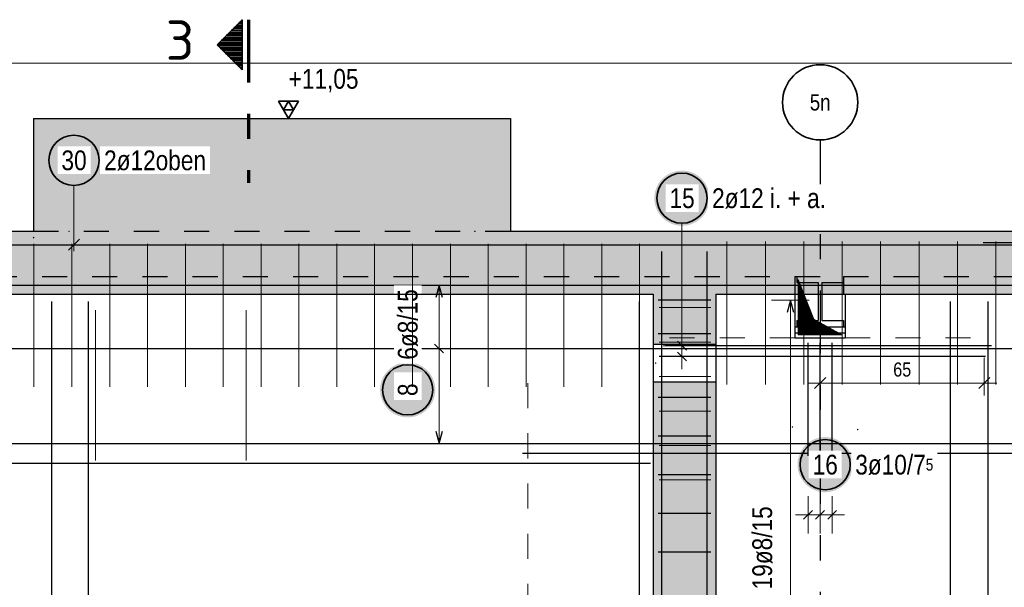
# Model space of a CAD drawing. Header units: millimetres. Extents: x -4.8 to 37.2, y -12 to 28.3.
# Tile 58 of 82: x 14.8 to 18.7, y 17.2 to 19.5. Entities that reach past the tile are written whole.
import ezdxf
from ezdxf.enums import TextEntityAlignment as Align

# ---------------------------------------------------------------- set-up
doc = ezdxf.new("R2010")
doc.units = ezdxf.units.MM
doc.linetypes.add('DASHDOTX2', pattern=[2, 1, -0.5, 0, -0.5])
doc.linetypes.add('HIDDEN', pattern=[0.375, 0.25, -0.125])
doc.layers.add('Achsen', color=7, linetype='Continuous', lineweight=20)
doc.layers.add('nplo Bewehrung', color=7, linetype='Continuous', lineweight=20)
doc.styles.add('Arial Narrow', font='ARIALN.TTF')
doc.styles.add('isocp', font='isocp', dxfattribs={"width": 1.1})
doc.dimstyles.new('Arch_Strakon_dimstyle', dxfattribs={"dimtxt": 5.625, "dimasz": 1, "dimexe": 1.25, "dimexo": 0.0625, "dimgap": 1, "dimtad": 0, "dimzin": 12, "dimdsep": 46, "dimtxsty": 'Arial Narrow', "dimblk": 'Arrowhead_Tick', "dimsah": 1, "dimcen": 0, "dimse1": 1, "dimse2": 1, "dimclrd": 6, "dimclrt": 3, "dimazin": 0, "dimtfac": 1, "dimtdec": 4, "dimtmove": 0, "dimatfit": 3, "dimldrblk": 'NONE', "dimfxl": 1, "dimtvp": 1, "dimtolj": 1, "dimtzin": 0, "dimlwd": 13, "dimarcsym": 2})

# ---------------------------------------------------------------- blocks, each defined once
blk = doc.blocks.new('Arrowhead_Tick')
at = {"color": 0, "linetype": 'Continuous', "lineweight": -2}
for p, q in [((0, 10), (0, -5)), ((-1, 0), (0, 0)), ((5, 0), (0, 0))]:
    blk.add_line(p, q, dxfattribs=at)
at = {"color": 2, "linetype": 'Continuous', "lineweight": 35}
blk.add_line((2.21, 2.21), (-2.21, -2.21), dxfattribs=at)
blk = doc.blocks.new('*D16')
at = {"color": 6, "linetype": 'Continuous', "lineweight": 13}
blk.add_line((18.0035, 18.025), (18.6374, 18.025), dxfattribs=at)
at = {"layer": 'Defpoints', "color": 0}
for p in [(17.9935, 18.9937), (18.6474, 18.1308), (18.6474, 18.025)]:
    blk.add_point(p, dxfattribs=at)
at = {"color": 6, "lineweight": 13, "xscale": 0.01, "yscale": 0.01, "zscale": 0.01}
blk.add_blockref('Arrowhead_Tick', (18.6474, 18.025), dxfattribs=at)
at = {"color": 6, "lineweight": 13, "xscale": 0.01, "yscale": 0.01, "zscale": 0.01, "rotation": 180}
blk.add_blockref('Arrowhead_Tick', (17.9935, 18.025), dxfattribs=at)
at = {"color": 3, "lineweight": 35, "insert": (18.3204, 18.0787), "char_height": 0.05625, "attachment_point": 5, "style": 'Arial Narrow'}
blk.add_mtext('\\A1;65', dxfattribs=at)
blk = doc.blocks.new('_None')

msp = doc.modelspace()

# ---------------------------------------------------------------- hatches: boundary and pattern name
at = {"lineweight": 50}
h = msp.add_hatch(dxfattribs=at)
h.set_pattern_fill('Mau', color=4, scale=0.01, style=0, pattern_type=2)
h.set_pattern_definition([(0, (0, 0), (0, 0.01), [])])
h.paths.add_polyline_path([(15.690253, 19.472972), (15.590253, 19.372972), (15.690253, 19.272972)])
at = {"lineweight": 13, "true_color": 0xd7ffd7}
for points in [[(15.000774, 18.6298), (15.000774, 19.0798), (14.859304, 19.0798), (14.859304, 18.6298)], [(16.617835, 18.6298), (16.617835, 19.0798), (15.000774, 19.0798), (15.000774, 18.6298)], [(16.759304, 18.6298), (16.759304, 19.0798), (16.617835, 19.0798), (16.617835, 18.6298)], [(23.126866, 18.3798), (23.126866, 18.6298), (8.622644, 18.6298), (8.622644, 18.3798)], [(17.328051, 18.1798), (17.578051, 18.1798), (17.578051, 18.3798), (17.328051, 18.3798)], [(17.578051, 15.449806), (17.578051, 18.0298), (17.328051, 18.0298), (17.328051, 15.449806)]]:
    msp.add_hatch(color=254, dxfattribs=at).paths.add_polyline_path(points)
at = {"lineweight": 25, "true_color": 0xffffff}
for points in [[(15.1302, 18.912625), (15.130133, 18.916464), (15.129932, 18.920298), (15.129597, 18.924123), (15.129129, 18.927934), (15.128529, 18.931726), (15.127796, 18.935495), (15.126932, 18.939237), (15.125939, 18.942945), (15.124816, 18.946617), (15.123566, 18.950247), (15.12219, 18.953832), (15.12069, 18.957366), (15.119067, 18.960846), (15.117324, 18.964267), (15.115463, 18.967625), (15.113485, 18.970916), (15.111394, 18.974136), (15.109192, 18.977282), (15.106881, 18.980348), (15.104465, 18.983332), (15.101946, 18.986229), (15.099327, 18.989038), (15.096612, 18.991753), (15.093804, 18.994371), (15.090907, 18.99689), (15.087923, 18.999306), (15.084856, 19.001617), (15.081711, 19.003819), (15.078491, 19.00591), (15.0752, 19.007888), (15.071842, 19.009749), (15.068421, 19.011492), (15.064941, 19.013115), (15.061407, 19.014615), (15.057822, 19.015991), (15.054192, 19.017241), (15.05052, 19.018364), (15.046811, 19.019358), (15.04307, 19.020221), (15.039301, 19.020954), (15.035509, 19.021555), (15.031698, 19.022023), (15.027873, 19.022357), (15.024039, 19.022558), (15.0202, 19.022625), (15.016361, 19.022558), (15.012527, 19.022357), (15.008702, 19.022023), (15.004891, 19.021555), (15.001099, 19.020954), (14.99733, 19.020221), (14.993588, 19.019358), (14.98988, 19.018364), (14.986208, 19.017241), (14.982578, 19.015991), (14.978993, 19.014615), (14.975459, 19.013115), (14.971979, 19.011492), (14.968558, 19.009749), (14.9652, 19.007888), (14.961909, 19.00591), (14.958689, 19.003819), (14.955544, 19.001617), (14.952477, 18.999306), (14.949493, 18.99689), (14.946596, 18.994371), (14.943787, 18.991753), (14.941073, 18.989038), (14.938454, 18.986229), (14.935935, 18.983332), (14.933519, 18.980348), (14.931208, 18.977282), (14.929006, 18.974136), (14.926915, 18.970916), (14.924937, 18.967625), (14.923076, 18.964267), (14.921333, 18.960846), (14.91971, 18.957366), (14.91821, 18.953832), (14.916834, 18.950247), (14.915584, 18.946617), (14.914461, 18.942945), (14.913467, 18.939237), (14.912604, 18.935495), (14.911871, 18.931726), (14.91127, 18.927934), (14.910802, 18.924123), (14.910468, 18.920298), (14.910267, 18.916464), (14.9102, 18.912625), (14.910267, 18.908786), (14.910468, 18.904952), (14.910802, 18.901127), (14.91127, 18.897316), (14.911871, 18.893524), (14.912604, 18.889755), (14.913467, 18.886014), (14.914461, 18.882305), (14.915584, 18.878633), (14.916834, 18.875003), (14.91821, 18.871418), (14.91971, 18.867884), (14.921333, 18.864404), (14.923076, 18.860983), (14.924937, 18.857625), (14.926915, 18.854334), (14.929006, 18.851114), (14.931208, 18.847969), (14.933519, 18.844902), (14.935935, 18.841918), (14.938454, 18.839021), (14.941073, 18.836213), (14.943787, 18.833498), (14.946596, 18.830879), (14.949493, 18.82836), (14.952477, 18.825944), (14.955544, 18.823633), (14.958689, 18.821431), (14.961909, 18.81934), (14.9652, 18.817362), (14.968558, 18.815501), (14.971979, 18.813758), (14.975459, 18.812135), (14.978993, 18.810635), (14.982578, 18.809259), (14.986208, 18.808009), (14.98988, 18.806886), (14.993588, 18.805893), (14.99733, 18.805029), (15.001099, 18.804296), (15.004891, 18.803696), (15.008702, 18.803228), (15.012527, 18.802893), (15.016361, 18.802692), (15.0202, 18.802625), (15.024039, 18.802692), (15.027873, 18.802893), (15.031698, 18.803228), (15.035509, 18.803696), (15.039301, 18.804296), (15.04307, 18.805029), (15.046811, 18.805893), (15.05052, 18.806886), (15.054192, 18.808009), (15.057822, 18.809259), (15.061407, 18.810635), (15.064941, 18.812135), (15.068421, 18.813758), (15.071842, 18.815501), (15.0752, 18.817362), (15.078491, 18.81934), (15.081711, 18.821431), (15.084856, 18.823633), (15.087923, 18.825944), (15.090907, 18.82836), (15.093804, 18.830879), (15.096612, 18.833498), (15.099327, 18.836213), (15.101946, 18.839021), (15.104465, 18.841918), (15.106881, 18.844902), (15.109192, 18.847969), (15.111394, 18.851114), (15.113485, 18.854334), (15.115463, 18.857625), (15.117324, 18.860983), (15.119067, 18.864404), (15.12069, 18.867884), (15.12219, 18.871418), (15.123566, 18.875003), (15.124816, 18.878633), (15.125939, 18.882305), (15.126932, 18.886014), (15.127796, 18.889755), (15.128529, 18.893524), (15.129129, 18.897316), (15.129597, 18.901127), (15.129932, 18.904952)], [(17.552736, 18.761777), (17.552669, 18.765616), (17.552468, 18.769451), (17.552134, 18.773276), (17.551666, 18.777086), (17.551065, 18.780879), (17.550332, 18.784648), (17.549469, 18.788389), (17.548475, 18.792098), (17.547352, 18.795769), (17.546102, 18.7994), (17.544726, 18.802984), (17.543226, 18.806518), (17.541603, 18.809998), (17.53986, 18.813419), (17.537999, 18.816777), (17.536021, 18.820069), (17.53393, 18.823289), (17.531728, 18.826434), (17.529417, 18.8295), (17.527001, 18.832484), (17.524482, 18.835382), (17.521864, 18.83819), (17.519149, 18.840905), (17.51634, 18.843523), (17.513443, 18.846042), (17.510459, 18.848459), (17.507393, 18.850769), (17.504247, 18.852972), (17.501027, 18.855063), (17.497736, 18.85704), (17.494378, 18.858902), (17.490957, 18.860645), (17.487477, 18.862267), (17.483943, 18.863768), (17.480358, 18.865144), (17.476728, 18.866394), (17.473056, 18.867516), (17.469348, 18.86851), (17.465606, 18.869374), (17.461837, 18.870106), (17.458045, 18.870707), (17.454234, 18.871175), (17.450409, 18.871509), (17.446575, 18.87171), (17.442736, 18.871777), (17.438897, 18.87171), (17.435063, 18.871509), (17.431238, 18.871175), (17.427427, 18.870707), (17.423635, 18.870106), (17.419866, 18.869374), (17.416125, 18.86851), (17.412416, 18.867516), (17.408744, 18.866394), (17.405114, 18.865144), (17.401529, 18.863768), (17.397995, 18.862267), (17.394515, 18.860645), (17.391094, 18.858902), (17.387736, 18.85704), (17.384445, 18.855063), (17.381225, 18.852972), (17.37808, 18.850769), (17.375013, 18.848459), (17.372029, 18.846042), (17.369132, 18.843523), (17.366324, 18.840905), (17.363609, 18.83819), (17.36099, 18.835382), (17.358471, 18.832484), (17.356055, 18.8295), (17.353744, 18.826434), (17.351542, 18.823289), (17.349451, 18.820069), (17.347473, 18.816777), (17.345612, 18.813419), (17.343869, 18.809998), (17.342246, 18.806518), (17.340746, 18.802984), (17.33937, 18.7994), (17.33812, 18.795769), (17.336997, 18.792098), (17.336004, 18.788389), (17.33514, 18.784648), (17.334407, 18.780879), (17.333807, 18.777086), (17.333339, 18.773276), (17.333004, 18.769451), (17.332803, 18.765616), (17.332736, 18.761777), (17.332803, 18.757938), (17.333004, 18.754104), (17.333339, 18.750279), (17.333807, 18.746468), (17.334407, 18.742676), (17.33514, 18.738907), (17.336004, 18.735166), (17.336997, 18.731457), (17.33812, 18.727786), (17.33937, 18.724155), (17.340746, 18.720571), (17.342246, 18.717036), (17.343869, 18.713557), (17.345612, 18.710136), (17.347473, 18.706777), (17.349451, 18.703486), (17.351542, 18.700266), (17.353744, 18.697121), (17.356055, 18.694055), (17.358471, 18.691071), (17.36099, 18.688173), (17.363609, 18.685365), (17.366324, 18.68265), (17.369132, 18.680031), (17.372029, 18.677513), (17.375013, 18.675096), (17.37808, 18.672786), (17.381225, 18.670583), (17.384445, 18.668492), (17.387736, 18.666515), (17.391094, 18.664653), (17.394515, 18.66291), (17.397995, 18.661287), (17.401529, 18.659787), (17.405114, 18.658411), (17.408744, 18.657161), (17.412416, 18.656039), (17.416125, 18.655045), (17.419866, 18.654181), (17.423635, 18.653449), (17.427427, 18.652848), (17.431238, 18.65238), (17.435063, 18.652045), (17.438897, 18.651844), (17.442736, 18.651777), (17.446575, 18.651844), (17.450409, 18.652045), (17.454234, 18.65238), (17.458045, 18.652848), (17.461837, 18.653449), (17.465606, 18.654181), (17.469348, 18.655045), (17.473056, 18.656039), (17.476728, 18.657161), (17.480358, 18.658411), (17.483943, 18.659787), (17.487477, 18.661287), (17.490957, 18.66291), (17.494378, 18.664653), (17.497736, 18.666515), (17.501027, 18.668492), (17.504247, 18.670583), (17.507393, 18.672786), (17.510459, 18.675096), (17.513443, 18.677513), (17.51634, 18.680031), (17.519149, 18.68265), (17.521864, 18.685365), (17.524482, 18.688173), (17.527001, 18.691071), (17.529417, 18.694055), (17.531728, 18.697121), (17.53393, 18.700266), (17.536021, 18.703486), (17.537999, 18.706777), (17.53986, 18.710136), (17.541603, 18.713557), (17.543226, 18.717036), (17.544726, 18.720571), (17.546102, 18.724155), (17.547352, 18.727786), (17.548475, 18.731457), (17.549469, 18.735166), (17.550332, 18.738907), (17.551065, 18.742676), (17.551666, 18.746468), (17.552134, 18.750279), (17.552468, 18.754104)], [(16.46, 17.998206), (16.459933, 18.002045), (16.459732, 18.00588), (16.459397, 18.009705), (16.458929, 18.013515), (16.458329, 18.017308), (16.457596, 18.021077), (16.456733, 18.024818), (16.455739, 18.028527), (16.454616, 18.032198), (16.453366, 18.035829), (16.45199, 18.039413), (16.45049, 18.042947), (16.448867, 18.046427), (16.447124, 18.049848), (16.445263, 18.053206), (16.443285, 18.056498), (16.441194, 18.059718), (16.438992, 18.062863), (16.436681, 18.065929), (16.434265, 18.068913), (16.431746, 18.071811), (16.429127, 18.074619), (16.426412, 18.077334), (16.423604, 18.079952), (16.420707, 18.082471), (16.417723, 18.084888), (16.414656, 18.087198), (16.411511, 18.089401), (16.408291, 18.091492), (16.405, 18.093469), (16.401642, 18.095331), (16.398221, 18.097074), (16.394741, 18.098696), (16.391207, 18.100197), (16.387622, 18.101573), (16.383992, 18.102823), (16.38032, 18.103945), (16.376611, 18.104939), (16.37287, 18.105803), (16.369101, 18.106535), (16.365309, 18.107136), (16.361498, 18.107604), (16.357673, 18.107938), (16.353839, 18.108139), (16.35, 18.108206), (16.346161, 18.108139), (16.342327, 18.107938), (16.338502, 18.107604), (16.334691, 18.107136), (16.330899, 18.106535), (16.32713, 18.105803), (16.323389, 18.104939), (16.31968, 18.103945), (16.316008, 18.102823), (16.312378, 18.101573), (16.308793, 18.100197), (16.305259, 18.098696), (16.301779, 18.097074), (16.298358, 18.095331), (16.295, 18.093469), (16.291709, 18.091492), (16.288489, 18.089401), (16.285344, 18.087198), (16.282277, 18.084888), (16.279293, 18.082471), (16.276396, 18.079952), (16.273588, 18.077334), (16.270873, 18.074619), (16.268254, 18.071811), (16.265735, 18.068913), (16.263319, 18.065929), (16.261008, 18.062863), (16.258806, 18.059718), (16.256715, 18.056498), (16.254737, 18.053206), (16.252876, 18.049848), (16.251133, 18.046427), (16.24951, 18.042947), (16.24801, 18.039413), (16.246634, 18.035829), (16.245384, 18.032198), (16.244261, 18.028527), (16.243267, 18.024818), (16.242404, 18.021077), (16.241671, 18.017308), (16.241071, 18.013515), (16.240603, 18.009705), (16.240268, 18.00588), (16.240067, 18.002045), (16.24, 17.998206), (16.240067, 17.994367), (16.240268, 17.990533), (16.240603, 17.986708), (16.241071, 17.982897), (16.241671, 17.979105), (16.242404, 17.975336), (16.243267, 17.971595), (16.244261, 17.967886), (16.245384, 17.964215), (16.246634, 17.960584), (16.24801, 17.957), (16.24951, 17.953465), (16.251133, 17.949986), (16.252876, 17.946565), (16.254737, 17.943206), (16.256715, 17.939915), (16.258806, 17.936695), (16.261008, 17.93355), (16.263319, 17.930484), (16.265735, 17.9275), (16.268254, 17.924602), (16.270873, 17.921794), (16.273588, 17.919079), (16.276396, 17.91646), (16.279293, 17.913942), (16.282277, 17.911525), (16.285344, 17.909215), (16.288489, 17.907012), (16.291709, 17.904921), (16.295, 17.902944), (16.298358, 17.901082), (16.301779, 17.899339), (16.305259, 17.897716), (16.308793, 17.896216), (16.312378, 17.89484), (16.316008, 17.89359), (16.31968, 17.892468), (16.323389, 17.891474), (16.32713, 17.89061), (16.330899, 17.889878), (16.334691, 17.889277), (16.338502, 17.888809), (16.342327, 17.888474), (16.346161, 17.888273), (16.35, 17.888206), (16.353839, 17.888273), (16.357673, 17.888474), (16.361498, 17.888809), (16.365309, 17.889277), (16.369101, 17.889878), (16.37287, 17.89061), (16.376611, 17.891474), (16.38032, 17.892468), (16.383992, 17.89359), (16.387622, 17.89484), (16.391207, 17.896216), (16.394741, 17.897716), (16.398221, 17.899339), (16.401642, 17.901082), (16.405, 17.902944), (16.408291, 17.904921), (16.411511, 17.907012), (16.414656, 17.909215), (16.417723, 17.911525), (16.420707, 17.913942), (16.423604, 17.91646), (16.426412, 17.919079), (16.429127, 17.921794), (16.431746, 17.924602), (16.434265, 17.9275), (16.436681, 17.930484), (16.438992, 17.93355), (16.441194, 17.936695), (16.443285, 17.939915), (16.445263, 17.943206), (16.447124, 17.946565), (16.448867, 17.949986), (16.45049, 17.953465), (16.45199, 17.957), (16.453366, 17.960584), (16.454616, 17.964215), (16.455739, 17.967886), (16.456733, 17.971595), (16.457596, 17.975336), (16.458329, 17.979105), (16.458929, 17.982897), (16.459397, 17.986708), (16.459732, 17.990533)], [(18.123262, 17.7), (18.123195, 17.703839), (18.122994, 17.707673), (18.122659, 17.711498), (18.122191, 17.715309), (18.121591, 17.719101), (18.120858, 17.72287), (18.119995, 17.726611), (18.119001, 17.73032), (18.117878, 17.733992), (18.116628, 17.737622), (18.115252, 17.741207), (18.113752, 17.744741), (18.112129, 17.748221), (18.110386, 17.751642), (18.108525, 17.755), (18.106547, 17.758291), (18.104456, 17.761511), (18.102254, 17.764656), (18.099943, 17.767723), (18.097527, 17.770707), (18.095008, 17.773604), (18.092389, 17.776412), (18.089674, 17.779127), (18.086866, 17.781746), (18.083969, 17.784265), (18.080985, 17.786681), (18.077918, 17.788992), (18.074773, 17.791194), (18.071553, 17.793285), (18.068262, 17.795263), (18.064904, 17.797124), (18.061483, 17.798867), (18.058003, 17.80049), (18.054469, 17.80199), (18.050884, 17.803366), (18.047254, 17.804616), (18.043582, 17.805739), (18.039873, 17.806733), (18.036132, 17.807596), (18.032363, 17.808329), (18.028571, 17.808929), (18.02476, 17.809397), (18.020935, 17.809732), (18.017101, 17.809933), (18.013262, 17.81), (18.009423, 17.809933), (18.005589, 17.809732), (18.001764, 17.809397), (17.997953, 17.808929), (17.994161, 17.808329), (17.990392, 17.807596), (17.986651, 17.806733), (17.982942, 17.805739), (17.97927, 17.804616), (17.97564, 17.803366), (17.972055, 17.80199), (17.968521, 17.80049), (17.965041, 17.798867), (17.96162, 17.797124), (17.958262, 17.795263), (17.954971, 17.793285), (17.951751, 17.791194), (17.948606, 17.788992), (17.945539, 17.786681), (17.942555, 17.784265), (17.939658, 17.781746), (17.93685, 17.779127), (17.934135, 17.776412), (17.931516, 17.773604), (17.928997, 17.770707), (17.926581, 17.767723), (17.92427, 17.764656), (17.922068, 17.761511), (17.919977, 17.758291), (17.917999, 17.755), (17.916138, 17.751642), (17.914395, 17.748221), (17.912772, 17.744741), (17.911272, 17.741207), (17.909896, 17.737622), (17.908646, 17.733992), (17.907523, 17.73032), (17.906529, 17.726611), (17.905666, 17.72287), (17.904933, 17.719101), (17.904332, 17.715309), (17.903865, 17.711498), (17.90353, 17.707673), (17.903329, 17.703839), (17.903262, 17.7), (17.903329, 17.696161), (17.90353, 17.692327), (17.903865, 17.688502), (17.904332, 17.684691), (17.904933, 17.680899), (17.905666, 17.67713), (17.906529, 17.673389), (17.907523, 17.66968), (17.908646, 17.666008), (17.909896, 17.662378), (17.911272, 17.658793), (17.912772, 17.655259), (17.914395, 17.651779), (17.916138, 17.648358), (17.917999, 17.645), (17.919977, 17.641709), (17.922068, 17.638489), (17.92427, 17.635344), (17.926581, 17.632277), (17.928997, 17.629293), (17.931516, 17.626396), (17.934135, 17.623588), (17.93685, 17.620873), (17.939658, 17.618254), (17.942555, 17.615735), (17.945539, 17.613319), (17.948606, 17.611008), (17.951751, 17.608806), (17.954971, 17.606715), (17.958262, 17.604737), (17.96162, 17.602876), (17.965041, 17.601133), (17.968521, 17.59951), (17.972055, 17.59801), (17.97564, 17.596634), (17.97927, 17.595384), (17.982942, 17.594261), (17.986651, 17.593267), (17.990392, 17.592404), (17.994161, 17.591671), (17.997953, 17.591071), (18.001764, 17.590603), (18.005589, 17.590268), (18.009423, 17.590067), (18.013262, 17.59), (18.017101, 17.590067), (18.020935, 17.590268), (18.02476, 17.590603), (18.028571, 17.591071), (18.032363, 17.591671), (18.036132, 17.592404), (18.039873, 17.593267), (18.043582, 17.594261), (18.047254, 17.595384), (18.050884, 17.596634), (18.054469, 17.59801), (18.058003, 17.59951), (18.061483, 17.601133), (18.064904, 17.602876), (18.068262, 17.604737), (18.071553, 17.606715), (18.074773, 17.608806), (18.077918, 17.611008), (18.080985, 17.613319), (18.083969, 17.615735), (18.086866, 17.618254), (18.089674, 17.620873), (18.092389, 17.623588), (18.095008, 17.626396), (18.097527, 17.629293), (18.099943, 17.632277), (18.102254, 17.635344), (18.104456, 17.638489), (18.106547, 17.641709), (18.108525, 17.645), (18.110386, 17.648358), (18.112129, 17.651779), (18.113752, 17.655259), (18.115252, 17.658793), (18.116628, 17.662378), (18.117878, 17.666008), (18.119001, 17.66968), (18.119995, 17.673389), (18.120858, 17.67713), (18.121591, 17.680899), (18.122191, 17.684691), (18.122659, 17.688502), (18.122994, 17.692327)]]:
    msp.add_hatch(color=7, dxfattribs=at).paths.add_polyline_path(points)
at = {"lineweight": 13}
h = msp.add_hatch(dxfattribs=at)
h.set_pattern_fill('Mau', color=6, scale=0.01, angle=45, style=0, pattern_type=2)
h.set_pattern_definition([(45, (0, 0), (-0.00183847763, 0.00183847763), [])])
h.paths.add_polyline_path([(18.080557, 18.2173), (17.968057, 18.2798), (17.905557, 18.4373), (17.905557, 18.2173)])

# ---------------------------------------------------------------- linework, layer by layer
at = {"color": 2, "linetype": 'Continuous', "lineweight": 35}
for p, q in [((15.590253, 19.372972), (15.690253, 19.472972)), ((15.690253, 19.272972), (15.690253, 19.472972)), ((15.690253, 19.272972), (15.590253, 19.372972)), ((15.914375, 19.147997), (15.835625, 19.147997)), ((15.835625, 19.147997), (15.875, 19.0798)), ((15.875, 19.147997), (15.855313, 19.113899)), ((15.875, 19.0798), (15.914375, 19.147997)), ((15.894687, 19.113899), (15.875, 19.147997)), ((15.855313, 19.113899), (15.894687, 19.113899))]:
    msp.add_line(p, q, dxfattribs=at)
at = {"color": 1, "linetype": 'DASHDOTX2', "lineweight": 70, "ltscale": 0.25}
msp.add_line((15.715253, 19.472972), (15.715253, 18.822972), dxfattribs=at)
at = {"color": 5, "linetype": 'Continuous', "lineweight": 18}
for p, q in [((11.419148, 19.3), (25.720912, 19.3)), ((15.0202, 18.812625), (15.0202, 18.551258)), ((17.442736, 18.661777), (17.442736, 18.2238)), ((16.55, 18.4158), (16.4, 18.4158)), ((16.475, 18.4158), (16.475, 17.7838)), ((17.95, 18.355798), (17.8, 18.355798)), ((17.875, 15.503806), (17.875, 18.355798)), ((17.442736, 18.0808), (17.442736, 18.2238)), ((17.367736, 18.1738), (17.517736, 18.1738)), ((16.55, 18.163), (16.4, 18.163)), ((17.367736, 18.1308), (17.517736, 18.1308)), ((16.4, 17.7838), (16.55, 17.7838)), ((17.94505, 17.425), (17.94505, 17.575)), ((17.993049, 17.425), (17.993049, 17.575)), ((18.041049, 17.425), (18.041049, 17.575)), ((18.091049, 17.5), (17.89505, 17.5))]:
    msp.add_line(p, q, dxfattribs=at)
at = {"color": 3, "linetype": 'Continuous', "lineweight": 25}
for p, q in [((14.859304, 19.0798), (15.000774, 19.0798)), ((14.859304, 19.0798), (14.859304, 18.6298)), ((15.000774, 19.0798), (16.617835, 19.0798)), ((15.835625, 19.0798), (16.149838, 19.0798)), ((16.617835, 19.0798), (16.759304, 19.0798)), ((16.759304, 19.0798), (16.759304, 18.6298)), ((8.922644, 18.6298), (14.859304, 18.6298)), ((14.998103, 18.554161), (15.042297, 18.598355)), ((16.759304, 18.6298), (23.126866, 18.6298)), ((12.747617, 18.576258), (19.247617, 18.576258)), ((18.643072, 18.5848), (27.143072, 18.5848)), ((17.363051, 15.449806), (17.363051, 18.549806)), ((17.363051, 15.449806), (17.363051, 18.549806)), ((17.543051, 15.449806), (17.543051, 18.549806)), ((17.543051, 15.449806), (17.543051, 18.549806)), ((11.395148, 18.4158), (19.825148, 18.4158)), ((16.475, 18.4158), (16.461603, 18.3658)), ((16.488397, 18.3658), (16.475, 18.4158)), ((17.328051, 18.3798), (17.328051, 18.1798)), ((17.578051, 18.3798), (23.126866, 18.3798)), ((17.578051, 18.3798), (17.578051, 18.1798)), ((17.893057, 18.3798), (17.893057, 18.2248)), ((17.9858, 18.3798), (17.9858, 18.2738)), ((18.0003, 18.3798), (18.0003, 18.2738)), ((18.093057, 18.3798), (18.093057, 18.2248)), ((14.932451, 15.449806), (14.932451, 18.349806)), ((15.078801, 15.449806), (15.078801, 18.349806)), ((17.274049, 15.449806), (17.274049, 18.349806)), ((17.558051, 18.355798), (17.348051, 18.355798)), ((17.875, 18.355798), (17.861603, 18.305798)), ((17.888397, 18.305798), (17.875, 18.355798)), ((17.893057, 18.2498), (17.90005, 18.2498)), ((17.90005, 18.2738), (17.9858, 18.2738)), ((17.90005, 18.2738), (17.90005, 18.2498)), ((17.90005, 18.2498), (18.08605, 18.2498)), ((18.0003, 18.2738), (18.08605, 18.2738)), ((18.08605, 18.2738), (18.08605, 18.2498)), ((18.08605, 18.2498), (18.093057, 18.2498)), ((17.558051, 18.221798), (17.348051, 18.221798)), ((17.893057, 18.2248), (18.093057, 18.2248)), ((17.893057, 18.2248), (17.893057, 18.2048)), ((17.893057, 18.2048), (18.093057, 18.2048)), ((18.093057, 18.2248), (18.093057, 18.2048)), ((16.492678, 18.145322), (16.457322, 18.180678)), ((17.328051, 18.1798), (17.578051, 18.1798)), ((17.328051, 18.1798), (17.328051, 18.0298)), ((18.676007, 18.1738), (17.376007, 18.1738)), ((17.425058, 18.191477), (17.460414, 18.156122)), ((17.578051, 18.1798), (17.578051, 18.0298)), ((17.94505, 17.7348), (17.94505, 18.1848)), ((17.993049, 17.7348), (17.993049, 18.1848)), ((18.041049, 17.7348), (18.041049, 18.1848)), ((11.395148, 18.163), (19.825148, 18.163)), ((18.652357, 18.1308), (17.352357, 18.1308)), ((17.425058, 18.148477), (17.460414, 18.113122)), ((17.328051, 18.0298), (17.578051, 18.0298)), ((17.328051, 18.0298), (17.328051, 15.449806)), ((17.578051, 18.0298), (17.578051, 15.449806)), ((17.558051, 17.967799), (17.348051, 17.967799)), ((16.461603, 17.8338), (16.475, 17.7838)), ((16.475, 17.7838), (16.488397, 17.8338)), ((17.558051, 17.813799), (17.348051, 17.813799)), ((11.395148, 17.7838), (19.825148, 17.7838)), ((16.807644, 17.7458), (27.057644, 17.7458)), ((8.888051, 17.7058), (17.318051, 17.7058)), ((17.558051, 17.6598), (17.348051, 17.6598)), ((17.558051, 17.5058), (17.348051, 17.5058)), ((17.927372, 17.482322), (17.962727, 17.517678)), ((17.975372, 17.482322), (18.010727, 17.517678)), ((18.023372, 17.482322), (18.058727, 17.517678)), ((17.558051, 17.351801), (17.348051, 17.351801))]:
    msp.add_line(p, q, dxfattribs=at)
at = {"color": 3, "linetype": 'HIDDEN', "lineweight": 25, "ltscale": 0.25}
for p, q in [((14.859304, 18.6298), (16.759304, 18.6298)), ((17.893057, 18.4498), (18.08605, 18.4498)), ((17.893057, 18.4498), (17.893057, 18.3798)), ((17.90005, 18.4498), (17.90005, 18.4258)), ((18.08605, 18.4498), (22.493064, 18.4498)), ((18.08605, 18.4498), (18.08605, 18.3798)), ((17.90005, 18.4258), (17.9858, 18.4258)), ((17.9858, 18.4258), (17.9858, 18.3798)), ((18.0003, 18.4258), (18.08605, 18.4258)), ((18.0003, 18.4258), (18.0003, 18.3798))]:
    msp.add_line(p, q, dxfattribs=at)
at = {"color": 9, "linetype": 'Continuous', "lineweight": 0}
for p, q in [((12.747617, 18.576258), (19.247617, 18.576258)), ((15.105944, 17.717034), (15.105944, 18.316007)), ((15.705944, 17.717034), (15.705944, 18.316007))]:
    msp.add_line(p, q, dxfattribs=at)
at = {"color": 6, "linetype": 'Continuous', "lineweight": 13}
for p, q in [((17.905557, 18.2173), (17.905557, 18.4373)), ((17.968057, 18.2798), (17.905557, 18.4373)), ((18.080557, 18.2173), (17.968057, 18.2798)), ((18.080557, 18.2173), (17.905557, 18.2173))]:
    msp.add_line(p, q, dxfattribs=at)
at = {"color": 9, "linetype": 'HIDDEN', "lineweight": 0, "ltscale": 0.25}
for p, q in [((17.893057, 18.2048), (17.393057, 18.2048)), ((18.093057, 18.2048), (18.593057, 18.2048)), ((16.828051, 15.324806), (16.828051, 18.124201))]:
    msp.add_line(p, q, dxfattribs=at)
at = {"color": 2, "linetype": 'Continuous', "lineweight": 35}
for centre in [(15.0202, 18.912625), (17.442736, 18.761777), (16.35, 17.998206), (18.013262, 17.7)]:
    msp.add_circle(centre, 0.1, dxfattribs=at)
at = {"color": 9, "linetype": 'Continuous', "lineweight": 0}
for centre in [(14.859304, 18.6048), (15.000774, 18.6298), (16.617835, 18.6298), (14.859304, 18.3798), (18.647357, 18.1308), (17.338057, 18.1048), (17.88305, 17.8498), (18.143057, 17.8398)]:
    msp.add_circle(centre, 0.00111, dxfattribs=at)
at = {"layer": 'Achsen', "color": 3, "linetype": 'DASHDOTX2', "lineweight": 25, "ltscale": 0.25}
msp.add_line((17.993468, 18.99368), (17.993468, 15.324806), dxfattribs=at)
at = {"layer": 'Achsen', "color": 2, "linetype": 'Continuous', "lineweight": 35}
msp.add_circle((17.993468, 19.14368), 0.15, dxfattribs=at)
at = {"layer": 'nplo Bewehrung', "color": 9, "linetype": 'Continuous', "lineweight": 0}
for p, q in [((14.860995, 18.0098), (14.860995, 18.5798)), ((15.01181, 18.0098), (15.01181, 18.5798)), ((15.162626, 18.0098), (15.162626, 18.5798)), ((15.313442, 18.0098), (15.313442, 18.5798)), ((15.464258, 18.0098), (15.464258, 18.5798)), ((15.615074, 18.0098), (15.615074, 18.5798)), ((15.76589, 18.0098), (15.76589, 18.5798)), ((15.916706, 18.0098), (15.916706, 18.5798)), ((16.067522, 18.0098), (16.067522, 18.5798)), ((16.218338, 18.0098), (16.218338, 18.5798)), ((16.519969, 18.0098), (16.519969, 18.5798)), ((16.670785, 18.0098), (16.670785, 18.5798)), ((16.821601, 18.0098), (16.821601, 18.5798)), ((16.972417, 18.0098), (16.972417, 18.5798)), ((17.123233, 18.0098), (17.123233, 18.5798)), ((17.274049, 18.0098), (17.274049, 18.5798)), ((17.622051, 18.0198), (17.622051, 18.5898)), ((17.775129, 18.0198), (17.775129, 18.5898)), ((17.928207, 18.0198), (17.928207, 18.5898)), ((18.081285, 18.0198), (18.081285, 18.5898)), ((18.234363, 18.0198), (18.234363, 18.5898)), ((18.387441, 18.0198), (18.387441, 18.5898)), ((18.540519, 18.0198), (18.540519, 18.5898)), ((18.693597, 18.0198), (18.693597, 18.5898)), ((17.352035, 18.3258), (17.558051, 18.3258)), ((17.352035, 18.188401), (17.558051, 18.188401)), ((17.352035, 18.051002), (17.558051, 18.051002)), ((17.352035, 17.913604), (17.558051, 17.913604)), ((17.352035, 17.776205), (17.558051, 17.776205)), ((17.352035, 17.638806), (17.558051, 17.638806))]:
    msp.add_line(p, q, dxfattribs=at)

# ---------------------------------------------------------------- texts
at = {"color": 2, "lineweight": 35, "style": 'isocp', "width": 1.15}
msp.add_text('3', height=0.1575, dxfattribs=at).set_placement((15.442909, 19.312755), align=Align.CENTER)
at = {"color": 2, "lineweight": 35, "insert": (15.850587, 19.276675), "char_height": 0.07875, "attachment_point": 1, "line_spacing_factor": 0.9, "style": 'Arial Narrow'}
msp.add_mtext(' +11,05', dxfattribs=at)
at = {"color": 2, "lineweight": 35, "insert": (17.723152, 17.202933), "char_height": 0.07875, "attachment_point": 1, "rotation": 90, "line_spacing_factor": 0.9, "style": 'Arial Narrow', "bg_fill": 3, "box_fill_scale": 1.2, "bg_fill_color": 256, "bg_fill_true_color": 13158600, "bg_fill_transparency": 0}
msp.add_mtext('19ø8/15', dxfattribs=at)
at = {"layer": 'Achsen', "color": 3, "lineweight": 25, "style": 'Arial Narrow'}
msp.add_text('5n', height=0.065, dxfattribs=at).set_placement((17.993468, 19.14368), align=Align.MIDDLE_CENTER)

# ---------------------------------------------------------------- dimensions: what is measured, and where the dimension line sits
at = {"lineweight": 35}
dim = msp.add_linear_dim(base=(18.647357, 18.025), p1=(17.993468, 18.99368), p2=(18.647357, 18.1308), text='65', dimstyle='Arch_Strakon_dimstyle', override={"dimscale": 0.01, "dimtxt": 5.625, "dimasz": 1, "dimgap": 2.5, "dimtad": 1, "dimjust": 0, "dimtih": 0, "dimtoh": 0, "dimdec": 2, "dimdsep": 46, "dimtxsty": 'Arial Narrow', "dimclrd": 6, "dimclrt": 3, "dimtix": 1, "dimtofl": 255, "dimtmove": 0, "dimatfit": 2, "dimfxl": 0, "dimfxlon": 0, "dimtvp": 44.444444, "dimlwd": 13}, dxfattribs=at)
dim.commit()
dim.dimension.update_dxf_attribs({"geometry": '*D16', "text_midpoint": (18.320412, 18.025), "dimtype": 160})

# ---------------------------------------------------------------- next in the draw order: texts
at = {"color": 2, "lineweight": 35, "char_height": 0.07875, "attachment_point": 1, "line_spacing_factor": 0.9, "style": 'Arial Narrow', "bg_fill": 3, "box_fill_scale": 1.2, "bg_fill_color": 256, "bg_fill_true_color": 13158600, "bg_fill_transparency": 0}
for s, insert in [('30', (14.970587, 18.952)), ('2ø12oben', (15.1402, 18.952)), ('15', (17.393124, 18.801152)), ('2ø12 i. + a.', (17.562736, 18.801152)), ('16', (17.963649, 17.739375)), ('3ø10/7{\\A1;\\H.6x;\\S5;}', (18.133262, 17.739375))]:
    msp.add_mtext(s, dxfattribs=dict(at, insert=insert))
at = {"color": 2, "lineweight": 35, "char_height": 0.07875, "attachment_point": 1, "rotation": 90, "line_spacing_factor": 0.9, "style": 'Arial Narrow', "bg_fill": 3, "box_fill_scale": 1.2, "bg_fill_color": 256, "bg_fill_true_color": 13158600, "bg_fill_transparency": 0}
for s, insert in [('6ø8/15', (16.310625, 18.118206)), ('8', (16.310625, 17.9734))]:
    msp.add_mtext(s, dxfattribs=dict(at, insert=insert))

# ---------------------------------------------------------------- next in the draw order: linework, layer by layer
at = {"color": 3, "linetype": 'HIDDEN', "lineweight": 25, "ltscale": 0.25}
msp.add_line((13.493087, 18.4498), (17.893057, 18.4498), dxfattribs=at)
at = {"color": 3, "linetype": 'Continuous', "lineweight": 25}
for p, q in [((14.293051, 18.3798), (17.328051, 18.3798)), ((18.513036, 15.449806), (18.513036, 18.349806)), ((18.6632, 15.449806), (18.6632, 18.349806))]:
    msp.add_line(p, q, dxfattribs=at)
at = {"layer": 'nplo Bewehrung', "color": 9, "linetype": 'Continuous', "lineweight": 0}
msp.add_line((16.369153, 18.0098), (16.369153, 18.5798), dxfattribs=at)

doc.saveas('drawing.dxf')
